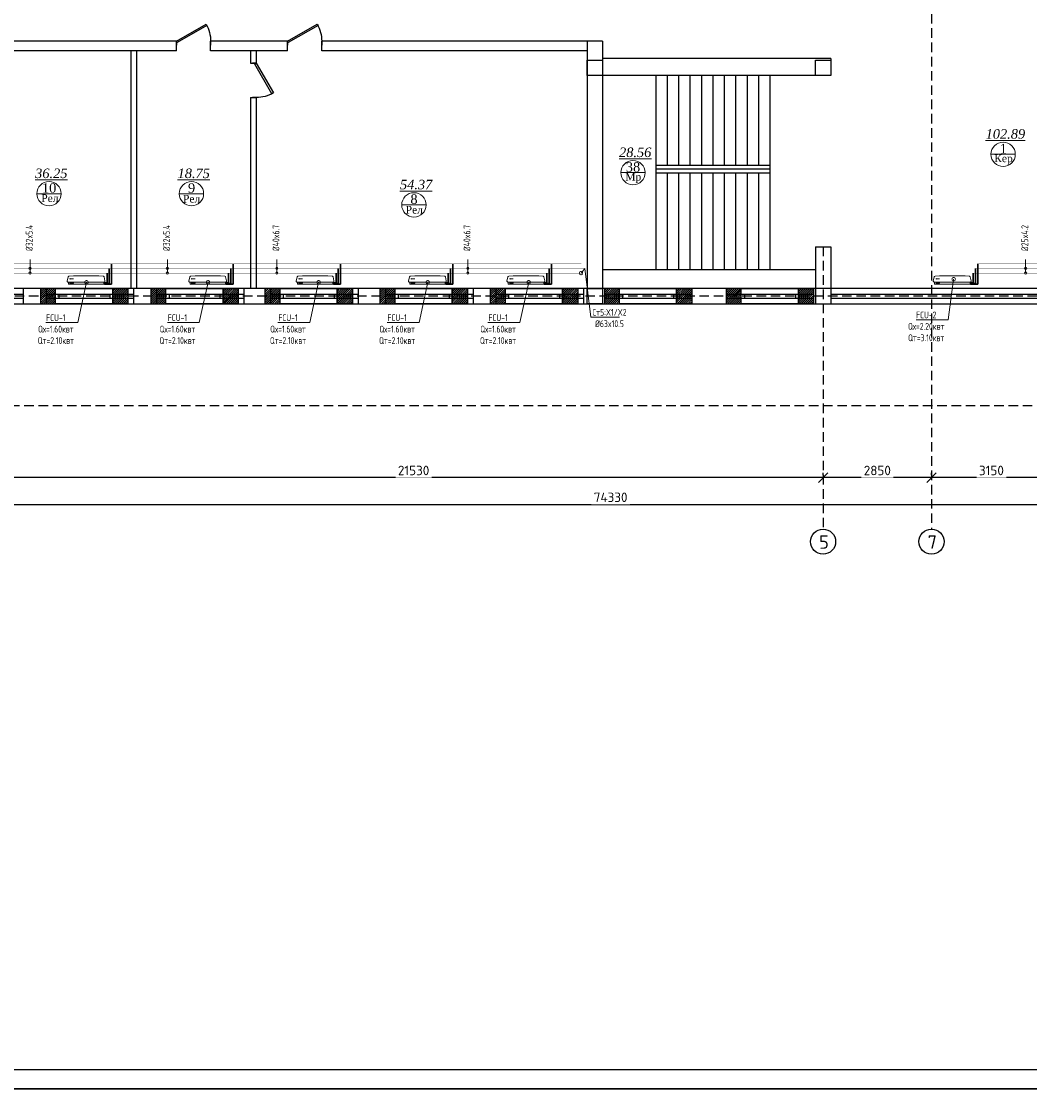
# Model space of a CAD drawing. Header units: inches. Extents: x 8001 to 766003, y -84601 to 563258.
# Tile 63 of 188: x 217491 to 243987, y 336723 to 365027. Entities that reach past the tile are written whole.
import ezdxf
from ezdxf import colors
from ezdxf.entities.mleader import LeaderData, LeaderLine
from ezdxf.math import Vec2, Vec3

# ---------------------------------------------------------------- set-up
doc = ezdxf.new("R2010")
doc.units = ezdxf.units.IN
doc.header["$MEASUREMENT"] = 0
for name, pattern in [('( Hidden )', [0.375, 0.25, -0.125]), ('CONTINOUS', [0]), ('HIDDEN', [9.525, 6.35, -3.175])]:
    doc.linetypes.add(name, pattern=pattern)
for name, color, linetype, lineweight in [('.', 7, 'Continuous', 15), ('SGM-M-100-WW-DRAIN-FLOOR', 3, 'HIDDEN', 30), ('SGM-M-400-TEXT', 140, 'CONTINOUS', 20), ('SGM-M-500-11-HI-TEXT', 11, 'CONTINOUS', 20), ('SGM-M-700-5-HVAC-WS-CWS-FCU', 32, 'CONTINOUS', 30), ('SGM-M-700-6-HVAC-WS-CWR-FCU', 141, 'HIDDEN', 30), ('sloy', 8, 'Continuous', 0), ('СТЕНЫ', 7, 'Continuous', 40), ('ФАНКОЙЛЫ', 250, 'Continuous', 25)]:
    doc.layers.add(name, color=color, linetype=linetype, lineweight=lineweight)
doc.layers.add('PDF_Text', color=7, linetype='Continuous', true_color=0x002eb8)
doc.styles.add('PDF ISOCPEUR', font='isocpeur.ttf')
doc.styles.add('SGM_MKN', font='romans.shx', dxfattribs={"width": 0.65, "height": 100})
doc.styles.add('Text style', font='isocpeur.ttf', dxfattribs={"height": 250})
doc.styles.add('TIEMS', font='times.ttf')
doc.dimstyles.new('Dim Style', dxfattribs={"dimtxt": 250, "dimasz": 250, "dimexe": 125, "dimexo": 62.5, "dimgap": 62.5, "dimtad": 1, "dimdec": 0, "dimtxsty": 'Text style', "dimblk": 'OBLIQUE', "dimcen": 250, "dimclrd": 256, "dimclre": 256, "dimclrt": 256, "dimadec": 0, "dimazin": 0, "dimtfac": 1, "dimtdec": 0, "dimtmove": 0, "dimatfit": 3, "dimldrblk": 'OBLIQUE', "dimfxl": 1, "dimlwd": -1, "dimlwe": -1, "dimarcsym": 0})
pattern_1 = [(45, (1276666.25, 1731302.557), (-27.5771645, 27.5771645), []), (45, (1276668.25, 1731302.557), (-27.5771645, 27.5771645), [])]

# ---------------------------------------------------------------- blocks, each defined once
blk = doc.blocks.new('_Oblique')
at = {"color": 0, "linetype": 'ByBlock', "lineweight": -2}
blk.add_line((-0.5, -0.5), (0.5, 0.5), dxfattribs=at)
blk = doc.blocks.new('*D194')
at = {"transparency": 16777216}
for p, q in [((218680, 112740), (218680, 112803)), ((221830, 112678), (218680, 112678)), ((221830, 112740), (221830, 112803))]:
    blk.add_line(p, q, dxfattribs=at)
at = {"layer": 'Defpoints', "color": 0, "transparency": 16777216}
for p in [(218680, 112678), (218680, 112678), (221830, 112678)]:
    blk.add_point(p, dxfattribs=at)
at = {"transparency": 16777216, "xscale": 250, "yscale": 250, "zscale": 250, "rotation": 180}
blk.add_blockref('_Oblique', (218680, 112678), dxfattribs=at)
at = {"transparency": 16777216, "xscale": 250, "yscale": 250, "zscale": 250}
blk.add_blockref('_Oblique', (221830, 112678), dxfattribs=at)
at = {"transparency": 16777216, "insert": (220255, 112865), "char_height": 250, "attachment_point": 5, "style": 'Text style', "bg_fill": 3, "box_fill_scale": 1.25, "bg_fill_color": 256, "bg_fill_true_color": 13158600, "bg_fill_transparency": 0}
blk.add_mtext('3150', dxfattribs=at)
blk = doc.blocks.new('*D195')
at = {"transparency": 16777216}
for p, q in [((215830, 112740), (215830, 112803)), ((218680, 112678), (215830, 112678)), ((218680, 112740), (218680, 112803))]:
    blk.add_line(p, q, dxfattribs=at)
at = {"layer": 'Defpoints', "color": 0, "transparency": 16777216}
for p in [(215830, 112678), (215830, 112678), (218680, 112678)]:
    blk.add_point(p, dxfattribs=at)
at = {"transparency": 16777216, "xscale": 250, "yscale": 250, "zscale": 250, "rotation": 180}
blk.add_blockref('_Oblique', (215830, 112678), dxfattribs=at)
at = {"transparency": 16777216, "xscale": 250, "yscale": 250, "zscale": 250}
blk.add_blockref('_Oblique', (218680, 112678), dxfattribs=at)
at = {"transparency": 16777216, "insert": (217255, 112865), "char_height": 250, "attachment_point": 5, "style": 'Text style', "bg_fill": 3, "box_fill_scale": 1.25, "bg_fill_color": 256, "bg_fill_true_color": 13158600, "bg_fill_transparency": 0}
blk.add_mtext('2850', dxfattribs=at)
blk = doc.blocks.new('*D196')
at = {"transparency": 16777216}
for p, q in [((194300, 112740), (194300, 112803)), ((215830, 112678), (194300, 112678)), ((215830, 112740), (215830, 112803))]:
    blk.add_line(p, q, dxfattribs=at)
at = {"layer": 'Defpoints', "color": 0, "transparency": 16777216}
for p in [(194300, 112678), (194300, 112678), (215830, 112678)]:
    blk.add_point(p, dxfattribs=at)
at = {"transparency": 16777216, "xscale": 250, "yscale": 250, "zscale": 250, "rotation": 180}
blk.add_blockref('_Oblique', (194300, 112678), dxfattribs=at)
at = {"transparency": 16777216, "xscale": 250, "yscale": 250, "zscale": 250}
blk.add_blockref('_Oblique', (215830, 112678), dxfattribs=at)
at = {"transparency": 16777216, "insert": (205065, 112865), "char_height": 250, "attachment_point": 5, "style": 'Text style', "bg_fill": 3, "box_fill_scale": 1.25, "bg_fill_color": 256, "bg_fill_true_color": 13158600, "bg_fill_transparency": 0}
blk.add_mtext('21530', dxfattribs=at)
blk = doc.blocks.new('*D206')
at = {"transparency": 16777216}
for p, q in [((247210, 112035), (247210, 112098)), ((173280, 112049), (173280, 111848)), ((173280, 111973), (247210, 111973))]:
    blk.add_line(p, q, dxfattribs=at)
at = {"layer": 'Defpoints', "color": 0, "transparency": 16777216}
for p in [(173280, 112111), (247210, 111973), (247210, 111973)]:
    blk.add_point(p, dxfattribs=at)
at = {"transparency": 16777216, "xscale": 250, "yscale": 250, "zscale": 250, "rotation": 180}
blk.add_blockref('_Oblique', (173280, 111973), dxfattribs=at)
at = {"transparency": 16777216, "xscale": 250, "yscale": 250, "zscale": 250}
blk.add_blockref('_Oblique', (247210, 111973), dxfattribs=at)
at = {"transparency": 16777216, "insert": (210245, 112160), "char_height": 250, "attachment_point": 5, "style": 'Text style', "bg_fill": 3, "box_fill_scale": 1.25, "bg_fill_color": 256, "bg_fill_true_color": 13158600, "bg_fill_transparency": 0}
blk.add_mtext('74330', dxfattribs=at)
blk = doc.blocks.new('ggggggggggggggfffffggggg')
for p, q in [((3068772, 634647), (3068772, 634247)), ((3070272, 634647), (3070272, 634247)), ((3071698, 634647), (3071698, 634247)), ((3073998, 634647), (3073998, 634247)), ((3074798, 634647), (3074798, 634247)), ((3077098, 634647), (3077098, 634247)), ((3083338, 634647), (3077472, 634647)), ((3078038, 634647), (3078038, 634247)), ((3080338, 634647), (3080338, 634247)), ((3081038, 634647), (3081038, 634247)), ((3081038, 634647), (3081038, 634247)), ((3083338, 634647), (3083338, 634247)), ((3092472, 634647), (3083372, 634647)), ((3084048, 634647), (3084048, 634247)), ((3084048, 634647), (3084048, 634247)), ((3086348, 634647), (3086348, 634247)), ((3086948, 634647), (3086948, 634247)), ((3086948, 634647), (3086948, 634247)), ((3086948, 634647), (3086948, 634247)), ((3089248, 634647), (3089248, 634247)), ((3089848, 634647), (3089848, 634247)), ((3089848, 634647), (3089848, 634247)), ((3092148, 634647), (3092148, 634247)), ((3092848, 634647), (3092848, 634247)), ((3095148, 634647), (3095148, 634247)), ((3095872, 634647), (3095872, 634247)), ((3095872, 634647), (3095872, 634247)), ((3095872, 634647), (3095872, 634247)), ((3098172, 634647), (3098172, 634247)), ((3098772, 634647), (3098772, 634247)), ((3098772, 634647), (3098772, 634247)), ((3101072, 634647), (3101072, 634247)), ((3101622, 634647), (3101622, 634247)), ((3101622, 634647), (3101622, 634247)), ((3103922, 634647), (3103922, 634247)), ((3104822, 634647), (3104822, 634247)), ((3107122, 634647), (3107122, 634247))]:
    blk.add_line(p, q)
at = {"color": 5}
for p, q in [((3068772, 634497), (3070272, 634497)), ((3068772, 634497), (3070272, 634497)), ((3068772, 634397), (3070272, 634397)), ((3068772, 634397), (3070272, 634397)), ((3071698, 634497), (3073998, 634497)), ((3071698, 634397), (3073998, 634397)), ((3074798, 634497), (3077098, 634497)), ((3074798, 634397), (3077098, 634397)), ((3078038, 634497), (3080338, 634497)), ((3078038, 634397), (3080338, 634397)), ((3081038, 634497), (3083338, 634497)), ((3081038, 634397), (3083338, 634397)), ((3084048, 634497), (3086348, 634497)), ((3084048, 634397), (3086348, 634397)), ((3086948, 634497), (3089248, 634497)), ((3086948, 634397), (3089248, 634397)), ((3089848, 634497), (3092148, 634497)), ((3089848, 634397), (3092148, 634397)), ((3092848, 634497), (3095148, 634497)), ((3092848, 634397), (3095148, 634397)), ((3095872, 634497), (3097972, 634497)), ((3095872, 634397), (3098172, 634397)), ((3097972, 634497), (3098172, 634497)), ((3098772, 634497), (3101072, 634497)), ((3098772, 634397), (3101072, 634397)), ((3101622, 634497), (3103922, 634497)), ((3101622, 634397), (3103922, 634397)), ((3104822, 634497), (3107122, 634497)), ((3104822, 634397), (3107122, 634397))]:
    blk.add_line(p, q, dxfattribs=at)
blk.add_lwpolyline([(3101172, 634647), (3101572, 634647), (3101572, 634247), (3101172, 634247)], close=True)
blk = doc.blocks.new('*U290')
at = {"color": 5}
for p, q in [((0, 0), (0, -4)), ((-36, 0), (-36, -4))]:
    blk.add_line(p, q, dxfattribs=at)
blk.add_lwpolyline([(0, 0), (-31.2, 18), (-32.1, 16.5), (-0.9, -1.5)], close=True, dxfattribs=at)
blk.add_arc((0, 0), 36, 150, 180, dxfattribs=at)
blk = doc.blocks.new('gggggggggggggggffffffffffgc')
at = {"layer": '.'}
h = blk.add_hatch(dxfattribs=at)
h.set_pattern_fill('JIS_LC_8', color=32, scale=5)
h.set_pattern_definition(pattern_1)
h.paths.add_polyline_path([(1969330, 2113298), (1968930, 2113298), (1968930, 2112898), (1969330, 2112898)])
h = blk.add_hatch(dxfattribs=at)
h.set_pattern_fill('JIS_LC_8', color=32, scale=5)
h.set_pattern_definition(pattern_1)
h.paths.add_polyline_path([(1970830, 2113298), (1971230, 2113298), (1971230, 2112898), (1970830, 2112898)])
for p, q in [((1968930, 2113298), (1968930, 2112898)), ((1968930, 2113298), (1968930, 2112898)), ((1971230, 2113298), (1971230, 2112898))]:
    blk.add_line(p, q)
at = {"color": 5}
for p, q in [((1969330, 2113148), (1970830, 2113148)), ((1969330, 2113048), (1970830, 2113048))]:
    blk.add_line(p, q, dxfattribs=at)
for points in [[(1969330, 2113298), (1968930, 2113298), (1968930, 2112898), (1969330, 2112898)], [(1970830, 2113298), (1971230, 2113298), (1971230, 2112898), (1970830, 2112898)]]:
    blk.add_lwpolyline(points, close=True)
at = {"color": 0}
blk.add_lwpolyline([(1969330, 2113298), (1970830, 2113298), (1970830, 2112898), (1969330, 2112898)], close=True, dxfattribs=at)
at = {"color": 5}
for points in [[(1969410, 2113148), (1969410, 2113048)], [(1970750, 2113148), (1970750, 2113048)]]:
    blk.add_lwpolyline(points, dxfattribs=at)
blk = doc.blocks.new('A$C177E1FB8')
at = {"layer": 'sloy'}
for p, q in [((0, 30, -97), (0, 960, -97)), ((0, 960, -97), (55, 960, -97)), ((26, 897, -487), (26, 929, -487)), ((37, 929, -127), (28, 909, -127)), ((28, 909, -127), (34, 909, -127)), ((34, 909, -127), (34, 829, -127)), ((46, 909, -127), (37, 929, -127)), ((37, 829, -127), (37, 879, -127)), ((40, 829, -127), (40, 909, -127)), ((40, 909, -127), (46, 909, -127)), ((55, 960, -97), (55, 30, -97)), ((55, 829, -57), (55, 960, -57)), ((85, 995, -57), (199, 969, -57)), ((145, 929, -327), (136, 909, -327)), ((136, 909, -327), (142, 909, -327)), ((142, 909, -327), (142, 829, -327)), ((154, 909, -327), (145, 929, -327)), ((145, 829, -327), (145, 879, -327)), ((148, 829, -327), (148, 909, -327)), ((148, 909, -327), (154, 909, -327)), ((225, 829, -57), (213, 948, -57)), ((34, 829, -127), (40, 829, -127)), ((55, 161, -57), (55, 829, -57)), ((142, 829, -327), (148, 829, -327)), ((225, 161, -57), (225, 829, -57)), ((55, 30, -97), (0, 30, -97)), ((5, 22, -97), (4, 21, -97)), ((4, 17, -97), (4, 21, -97)), ((5, 24, -97), (5, 24, -97)), ((5, 24, -97), (9, 24, -97)), ((5, 24, -97), (9, 24, -97)), ((5, 24, -97), (5, 23, -97)), ((5, 23, -97), (5, 22, -97)), ((5, 22, -97), (9, 22, -97)), ((10, 22, -97), (5, 22, -97)), ((5, 22, -97), (9, 22, -97)), ((5, 22, -97), (5, 22, -97)), ((5, 22, -97), (5, 22, -97)), ((10, 16, -97), (5, 16, -97)), ((6, 30, -97), (6, 24, -97)), ((9, 30, -97), (9, 24, -97)), ((9, 24, -97), (9, 24, -97)), ((9, 24, -97), (10, 23, -97)), ((9, 22, -97), (9, 22, -97)), ((9, 22, -97), (10, 22, -97)), ((10, 23, -97), (10, 22, -97)), ((10, 22, -97), (10, 21, -97)), ((10, 17, -97), (10, 21, -97)), ((18, 20, -97), (18, 21, -97)), ((26, 21, -97), (18, 21, -97)), ((18, 20, -97), (18, 17, -97)), ((18, 17, -97), (18, 16, -97)), ((19, 24, -97), (20, 24, -97)), ((19, 24, -97), (19, 22, -97)), ((20, 22, -97), (19, 22, -97)), ((19, 21, -97), (25, 21, -97)), ((19, 21, -97), (19, 21, -97)), ((19, 21, -97), (25, 21, -97)), ((20, 24, -97), (25, 24, -97)), ((20, 22, -97), (25, 22, -97)), ((20, 22, -97), (20, 21, -97)), ((20, 14, -97), (20, 15, -97)), ((25, 14, -97), (20, 14, -97)), ((21, 24, -97), (21, 30, -97)), ((24, 24, -97), (24, 30, -97)), ((24, 22, -97), (24, 21, -97)), ((24, 22, -97), (24, 21, -97)), ((25, 24, -97), (25, 24, -97)), ((25, 24, -97), (25, 22, -97)), ((25, 22, -97), (25, 22, -97)), ((25, 21, -97), (25, 21, -97)), ((25, 14, -97), (25, 15, -97)), ((26, 20, -97), (26, 21, -97)), ((26, 20, -97), (26, 17, -97)), ((26, 17, -97), (26, 16, -97)), ((38, 20, -97), (38, 21, -97)), ((46, 21, -97), (38, 21, -97)), ((38, 20, -97), (38, 17, -97)), ((38, 17, -97), (38, 16, -97)), ((39, 24, -97), (40, 24, -97)), ((39, 24, -97), (39, 22, -97)), ((40, 22, -97), (39, 22, -97)), ((39, 21, -97), (45, 21, -97)), ((39, 21, -97), (39, 21, -97)), ((39, 21, -97), (45, 21, -97)), ((40, 24, -97), (45, 24, -97)), ((40, 22, -97), (45, 22, -97)), ((40, 22, -97), (40, 21, -97)), ((40, 14, -97), (40, 15, -97)), ((45, 14, -97), (40, 14, -97)), ((41, 24, -97), (41, 30, -97)), ((44, 24, -97), (44, 30, -97)), ((44, 22, -97), (44, 21, -97)), ((44, 22, -97), (44, 21, -97)), ((45, 24, -97), (45, 24, -97)), ((45, 24, -97), (45, 22, -97)), ((45, 22, -97), (45, 22, -97)), ((45, 21, -97), (45, 21, -97)), ((45, 14, -97), (45, 15, -97)), ((46, 20, -97), (46, 21, -97)), ((46, 20, -97), (46, 17, -97)), ((46, 17, -97), (46, 16, -97)), ((55, 30, -57), (55, 161, -57)), ((90, 0, -57), (195, 24, -57)), ((213, 42, -57), (225, 161, -57))]:
    blk.add_line(p, q, dxfattribs=at)
for centre, radius, start, end in [((3, 16, -97), 2.03, 356.7744, 31.9602), ((12, 16, -97), 2.03, 148.0398, 183.2256), ((16, 14, -97), 3.39, 15.4472, 50.0272), ((20, 22, -97), 0.204, 0, 90), ((20, 21, -97), 0.204, 270, 0), ((25, 22, -97), 0.204, 90, 180), ((25, 21, -97), 0.204, 180, 270), ((28, 14, -97), 3.39, 129.9728, 164.5528), ((36, 14, -97), 3.39, 15.4472, 50.0272), ((40, 22, -97), 0.204, 0, 90), ((40, 21, -97), 0.204, 270, 0), ((45, 22, -97), 0.204, 90, 180), ((45, 21, -97), 0.204, 180, 270), ((48, 14, -97), 3.39, 129.9728, 164.5528)]:
    blk.add_arc(centre, radius, start, end, dxfattribs=at)
for centre, major_axis, end_param in [((85, 965, -57), (0, 30), 1.745329), ((184, 943, -57), (29.5, 5.2), 0.872665), ((85, 30, -57), (-30, 0), 1.745329), ((185, 52, -57), (10.3, -28.2), 0.872665)]:
    blk.add_ellipse(centre, major_axis=major_axis, ratio=1, start_param=0, end_param=end_param, dxfattribs=at)
blk = doc.blocks.new('_DotSmall')
at = {"color": 0, "linetype": 'ByBlock', "const_width": 0.5}
blk.add_lwpolyline([(-0.0625, 0, 1), (0.0625, 0, 1)], format="xyb", close=True, dxfattribs=at)
blk = doc.blocks.new('fhgsg')
for p, q in [((198829.6, 124146.5), (194079.6, 124146.5)), ((198829.6, 123896.5), (198829.6, 124146.5)), ((201749.6, 124146.5), (199729.6, 124146.5)), ((199729.6, 123896.5), (199729.6, 124146.5)), ((201749.6, 123896.5), (201749.6, 124146.5)), ((210029.6, 124146.5), (202649.6, 124146.5)), ((202649.6, 123896.5), (202649.6, 124146.5)), ((209629.6, 124146.5), (209629.6, 117646.5)), ((210029.6, 124146.5), (210029.6, 117646.5)), ((198829.6, 123896.5), (194079.6, 123896.5)), ((197629.6, 123896.5), (197629.6, 117646.5)), ((197779.6, 123896.5), (197779.6, 117646.5)), ((200929.6, 123896.5), (199729.6, 123896.5)), ((200779.6, 123896.5), (200779.6, 123566.5)), ((201749.6, 123896.5), (200929.6, 123896.5)), ((200929.6, 123896.5), (200929.6, 123566.5)), ((209629.6, 123896.5), (202649.6, 123896.5)), ((216029.6, 123696.5), (210029.6, 123696.5)), ((200779.6, 123566.5), (200929.6, 123566.5)), ((216029.6, 123246.5), (210029.6, 123246.5)), ((211429.6, 123246.5), (211429.6, 118146.5)), ((211729.6, 123246.5), (211729.6, 120891.5)), ((212029.6, 123246.5), (212029.6, 120891.5)), ((212329.6, 123246.5), (212329.6, 120891.5)), ((212629.6, 123246.5), (212629.6, 120891.5)), ((212929.6, 123246.5), (212929.6, 120891.5)), ((213229.6, 123246.5), (213229.6, 120891.5)), ((213529.6, 123246.5), (213529.6, 120891.5)), ((213829.6, 123246.5), (213829.6, 120891.5)), ((214129.6, 123246.5), (214129.6, 120891.5)), ((214429.6, 123246.5), (214429.6, 118146.5)), ((200779.6, 122666.5), (200779.6, 117646.5)), ((200779.6, 122666.5), (200929.6, 122666.5)), ((200929.6, 122666.5), (200929.6, 117646.5)), ((211429.6, 120891.5), (214429.6, 120891.5)), ((211429.6, 120791.5), (214429.6, 120791.5)), ((211429.6, 120691.5), (214429.6, 120691.5)), ((211729.6, 120691.5), (211729.6, 118146.5)), ((212029.6, 120691.5), (212029.6, 118146.5)), ((212329.6, 120691.5), (212329.6, 118146.5)), ((212629.6, 120691.5), (212629.6, 118146.5)), ((212929.6, 120691.5), (212929.6, 118146.5)), ((213229.6, 120691.5), (213229.6, 118146.5)), ((213529.6, 120691.5), (213529.6, 118146.5)), ((213829.6, 120691.5), (213829.6, 118146.5)), ((214129.6, 120691.5), (214129.6, 118146.5)), ((215629.6, 118746.5), (215629.6, 117246.5)), ((215629.6, 118746.5), (216029.6, 118746.5)), ((216029.6, 118746.5), (216029.6, 117246.5)), ((210029.6, 118146.5), (215629.6, 118146.5)), ((200929.6, 117646.5), (191829.6, 117646.5)), ((227629.6, 117646.5), (200929.6, 117646.5)), ((173081.1, 117246.5), (222029.6, 117246.5))]:
    blk.add_line(p, q)
at = {"lineweight": 0, "ltscale": 100}
for p, q in [((220242.7, 121175.3), (220882.7, 121175.3)), ((210511.2, 120692.3), (211151.2, 120692.3)), ((195162.3, 120140), (195802.3, 120140)), ((198906.2, 120140), (199546.2, 120140)), ((204753.2, 119845.2), (205393.2, 119845.2))]:
    blk.add_line(p, q, dxfattribs=at)
at = {"color": 1, "linetype": '( Hidden )', "ltscale": 1000}
for p, q in [((215829.6, 118746.5), (215829.6, 111324.1)), ((227829.6, 117446.5), (169789.1, 117446.5)), ((245329.6, 114566.5), (169789.1, 114566.5))]:
    blk.add_line(p, q, dxfattribs=at)
blk.add_lwpolyline([(216029.6, 123696.5), (216029.6, 123246.5)])
for points in [[(209629.6, 123646.5), (210029.6, 123646.5), (210029.6, 123246.5), (209629.6, 123246.5)], [(215629.6, 123646.5), (216029.6, 123646.5), (216029.6, 123246.5), (215629.6, 123246.5)]]:
    blk.add_lwpolyline(points, close=True)
at = {"color": 5}
for points in [[(216029.6, 117496.5), (221629.6, 117496.5)], [(216029.6, 117396.5), (221629.6, 117396.5)]]:
    blk.add_lwpolyline(points, dxfattribs=at)
for centre in [(215829.6, 110994.1), (218679.6, 110994.1)]:
    blk.add_circle(centre, 330)
at = {"layer": 'СТЕНЫ', "color": 0, "linetype": 'ByBlock', "lineweight": 0, "ltscale": 100}
for centre in [(220562.7, 121175.3), (210831.2, 120692.3), (195482.3, 120140), (199226.2, 120140), (205073.2, 119845.2)]:
    blk.add_circle(centre, 320, dxfattribs=at)
at = {"color": 5, "xscale": -25, "yscale": 25, "zscale": 25}
for p in [(198829.6, 124146.5), (201749.6, 124146.5)]:
    blk.add_blockref('*U290', p, dxfattribs=at)
at = {"color": 5, "xscale": -25, "yscale": 25, "zscale": 25, "rotation": 270}
blk.add_blockref('*U290', (200929.6, 123566.5), dxfattribs=at)
blk.add_blockref('ggggggggggggggfffffggggg', (-2891542.9, -517000.8))
at = {"color": 0}
for p in [(-1773674.4, -1995651.7), (-1770774.4, -1995651.7), (-1767774.4, -1995651.7), (-1764750.2, -1995651.7), (-1761850.2, -1995651.7), (-1758850.2, -1995651.7), (-1755650.2, -1995651.7)]:
    blk.add_blockref('gggggggggggggggffffffffffgc', p, dxfattribs=at)
at = {"lineweight": 0, "ltscale": 100, "char_height": 250, "attachment_point": 5, "style": 'TIEMS'}
for s, insert in [('\\A1;{\\fTimes New Roman|b0|i1|c204|p18;\\L102.89}', (220621.8, 121707.5)), ('\\A1;1', (220564.8, 121323.6)), ('\\A1;{\\fTimes New Roman|b0|i1|c204|p18;\\L28.56}', (210890.3, 121224.5)), ('\\A1;38', (210833.3, 120840.5)), ('\\A1;{\\fTimes New Roman|b0|i1|c204|p18;\\L36.25}', (195541.4, 120672.2)), ('\\A1;{\\fTimes New Roman|b0|i1|c204|p18;\\L18.75}', (199285.3, 120672.2)), ('\\A1;10', (195484.4, 120288.2)), ('\\A1;9', (199228.3, 120288.2)), ('\\A1;{\\fTimes New Roman|b0|i1|c204|p18;\\L54.37}', (205132.3, 120377.4)), ('\\A1;8', (205075.3, 119993.4))]:
    blk.add_mtext(s, dxfattribs=dict(at, insert=insert))
at = {"lineweight": 0, "ltscale": 100, "char_height": 200, "width": 1156.471, "attachment_point": 5, "style": 'TIEMS'}
for s, insert in [('\\A1;Кер', (220571.1, 121035.9)), ('\\A1;Мр', (210839.6, 120552.9)), ('\\A1;Рел', (195505.1, 120019.8)), ('\\A1;Рел', (199230.2, 120005.4)), ('\\A1;Рел', (205083.4, 119715.5))]:
    blk.add_mtext(s, dxfattribs=dict(at, insert=insert))
at = {"layer": 'PDF_Text', "color": 0, "style": 'PDF ISOCPEUR'}
for s, p in [('5', (215725.6, 110806.9)), ('7', (218575.6, 110806.9))]:
    blk.add_text(s, height=351.7, dxfattribs=at).set_placement(p)
dim = blk.add_linear_dim(base=(218679.6, 112677.9), p1=(221829.6, 112677.9), p2=(218679.6, 112677.9), dimstyle='Dim Style', override={"dimtfill": 1, "dimarcsym": 1})
dim.commit()
dim.dimension.update_dxf_attribs({"geometry": '*D194', "text_midpoint": (220254.6, 112865.4)})
dim = blk.add_linear_dim(base=(215829.6, 112677.9), p1=(218679.6, 112677.9), p2=(215829.6, 112677.9), dimstyle='Dim Style', override={"dimtfill": 1, "dimarcsym": 1})
dim.commit()
dim.dimension.update_dxf_attribs({"geometry": '*D195', "text_midpoint": (217254.6, 112865.4)})
dim = blk.add_linear_dim(base=(247209.6, 111972.5), p1=(173279.6, 112111.4), p2=(247209.6, 111972.5), text='74330', dimstyle='Dim Style', override={"dimtfill": 1, "dimarcsym": 1})
dim.commit()
dim.dimension.update_dxf_attribs({"geometry": '*D206', "text_midpoint": (210244.6, 112160)})
at = {"color": 1, "linetype": '( Hidden )', "ltscale": 1000}
blk.add_line((218679.6, 161986.5), (218679.6, 111324.1), dxfattribs=at)
dim = blk.add_linear_dim(base=(194299.6, 112677.9), p1=(215829.6, 112677.9), p2=(194299.6, 112677.9), dimstyle='Dim Style', override={"dimtfill": 1, "dimarcsym": 1})
dim.commit()
dim.dimension.update_dxf_attribs({"geometry": '*D196', "text_midpoint": (205064.6, 112865.4)})

msp = doc.modelspace()

# ---------------------------------------------------------------- linework, layer by layer
msp.add_lwpolyline([(189105.77, 336972.808), (289105.77, 336972.808), (289105.77, 267572.808), (189105.77, 267572.808)], close=True)

# ---------------------------------------------------------------- block references
at = {"color": 25}
msp.add_blockref('fhgsg', (22732.416, 240363.103), dxfattribs=at)

# ---------------------------------------------------------------- next in the draw order: linework, layer by layer
for points in [[(189105.77, 406372.808), (289105.77, 406372.808), (289105.77, 336972.808), (189105.77, 336972.808)], [(191105.77, 405872.808), (288605.77, 405872.808), (288605.77, 337472.808), (191105.77, 337472.808)]]:
    msp.add_lwpolyline(points, close=True)
at = {"color": 4, "const_width": 10}
for points in [[(263152.815, 362889.564), (263152.815, 355536.47), (251013.879, 355536.47), (251013.879, 358416.47), (242507.576, 358416.47)], [(232198.19, 358416.47), (204333.261, 358416.47)], [(227177.245, 358416.47), (204333.261, 358416.47)]]:
    msp.add_lwpolyline(points, dxfattribs=at)
at = {"color": 25, "const_width": 10}
for points in [[(242567.576, 358535.189), (251129.556, 358535.189), (251129.556, 355655.189), (263034.096, 355655.189), (263034.096, 362949.564)], [(204393.261, 358535.189), (232295.254, 358535.189)], [(204393.261, 358535.189), (227156.319, 358535.189)]]:
    msp.add_lwpolyline(points, dxfattribs=at)
at = {"color": 3, "const_width": 10}
for points in [[(262912.815, 363009.564), (262912.815, 355776.47), (251239.884, 355776.47), (251239.884, 358656.47), (242627.576, 358656.47)], [(232206.961, 358656.47), (204453.261, 358656.47)], [(227186.017, 358656.47), (204453.261, 358656.47)]]:
    msp.add_lwpolyline(points, dxfattribs=at)
at = {"layer": 'SGM-M-100-WW-DRAIN-FLOOR', "linetype": 'ByBlock', "ltscale": 500}
for p, q in [((219858.372, 358127.34), (219858.372, 358656.47)), ((223054.175, 358127.34), (223054.175, 358656.47)), ((225877.649, 358127.34), (225877.649, 358656.47)), ((228829.908, 358127.34), (228829.908, 358656.47)), ((231420.023, 358127.34), (231420.023, 358656.47)), ((242627.576, 358127.34), (242627.576, 358656.47)), ((219668.912, 358127.34), (219858.372, 358127.34)), ((222864.714, 358127.34), (223054.175, 358127.34)), ((225688.188, 358127.34), (225877.649, 358127.34)), ((228640.447, 358127.34), (228829.908, 358127.34)), ((231230.562, 358127.34), (231420.023, 358127.34)), ((242438.115, 358127.34), (242627.576, 358127.34))]:
    msp.add_line(p, q, dxfattribs=at)
at = {"layer": 'SGM-M-500-11-HI-TEXT', "color": 5, "ltscale": 30}
for p, q in [((217716.075, 358772.783), (217716.075, 358416.47)), ((221324.288, 358772.783), (221324.288, 358416.47)), ((224201.905, 358772.783), (224201.905, 358416.47)), ((229222.85, 358772.783), (229222.85, 358416.47)), ((243886.309, 358772.783), (243886.309, 358416.47))]:
    msp.add_line(p, q, dxfattribs=at)
for centre in [(217716.075, 358540.872), (217716.075, 358416.47), (221324.288, 358540.872), (221324.288, 358416.47), (224201.905, 358540.872), (224201.905, 358416.47), (229222.85, 358540.872), (229222.85, 358416.47), (243886.309, 358540.872), (243886.309, 358416.47)]:
    msp.add_circle(centre, 30, dxfattribs=at)
at = {"layer": 'SGM-M-700-5-HVAC-WS-CWS-FCU', "ltscale": 500}
for p, q in [((219798.372, 358142.345), (219798.372, 358535.189)), ((222994.175, 358142.345), (222994.175, 358535.189)), ((225817.649, 358142.345), (225817.649, 358535.189)), ((228769.908, 358142.345), (228769.908, 358535.189)), ((231360.023, 358142.345), (231360.023, 358535.189)), ((242567.576, 358142.345), (242567.576, 358535.189)), ((219670.7, 358142.345), (219798.372, 358142.345)), ((222866.502, 358142.345), (222994.175, 358142.345)), ((225689.976, 358142.345), (225817.649, 358142.345)), ((228642.235, 358142.345), (228769.908, 358142.345)), ((231232.35, 358142.345), (231360.023, 358142.345)), ((242439.903, 358142.345), (242567.576, 358142.345))]:
    msp.add_line(p, q, dxfattribs=at)
at = {"layer": 'SGM-M-700-6-HVAC-WS-CWR-FCU', "ltscale": 500}
for p, q in [((219738.372, 358162.349), (219738.372, 358416.47)), ((222934.175, 358162.349), (222934.175, 358416.47)), ((225757.649, 358162.349), (225757.649, 358416.47)), ((228709.908, 358162.349), (228709.908, 358416.47)), ((231300.023, 358162.349), (231300.023, 358416.47)), ((242507.576, 358162.349), (242507.576, 358416.47)), ((219670.7, 358162.349), (219738.372, 358162.349)), ((222866.502, 358162.349), (222934.175, 358162.349)), ((225689.976, 358162.349), (225757.649, 358162.349)), ((228642.235, 358162.349), (228709.908, 358162.349)), ((231232.35, 358162.349), (231300.023, 358162.349)), ((242439.903, 358162.349), (242507.576, 358162.349))]:
    msp.add_line(p, q, dxfattribs=at)

# ---------------------------------------------------------------- next in the draw order: block references
at = {"layer": 'ФАНКОЙЛЫ', "color": 3, "rotation": 90.00000000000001}
for p in [(219685.147, 358120.193, 96.62), (222880.95, 358120.193, 96.62), (225704.424, 358120.193, 96.62), (228656.683, 358120.193, 96.62), (231246.798, 358120.193, 96.62), (242454.351, 358120.193, 96.62)]:
    msp.add_blockref('A$C177E1FB8', p, dxfattribs=at)

# ---------------------------------------------------------------- next in the draw order: texts
at = {"layer": 'SGM-M-500-11-HI-TEXT', "color": 5, "ltscale": 30, "style": 'SGM_MKN', "width": 0.65}
for s, p in [('%%C32x5.4', (217783.166, 358994.137)), ('%%C32x5.4', (221391.379, 358994.137)), ('%%C40x6.7', (224268.996, 358994.137)), ('%%C40x6.7', (229289.941, 358994.137)), ('%%C25x4.2', (243953.4, 358994.137))]:
    msp.add_text(s, height=180, rotation=90, dxfattribs=at).set_placement(p)

# ---------------------------------------------------------------- next in the draw order: leaders
at = {"layer": 'SGM-M-400-TEXT', "color": 5, "ltscale": 30}
ml = msp.add_multileader_mtext('Standard', dxfattribs=at)
ml.set_content('\\A1;Ст5:X1/X2\\PØ63x10.5', color=5, style='SGM_MKN')
ml.set_leader_properties(lineweight=18)
ml.set_arrow_properties(name='DOTSMALL')
ml.build(insert=Vec2(0, 0))
ml.multileader.update_dxf_attribs({"text_left_attachment_type": 6, "text_right_attachment_type": 6, "dogleg_length": 0, "arrow_head_size": 180})
ctx = ml.context
ctx.base_point, ctx.char_height, ctx.arrow_head_size, ctx.plane_origin = Vec3(232460.492, 357258.749), 180, 180, Vec3(124668.189, 491624.911)
ctx.left_attachment, ctx.right_attachment, ctx.text_align_type = 6, 6, 1
notes = []
notes.append((ctx, [(0, (1, 1, 0), (232460.492, 357258.749), (1, 0), 0, [(3, [(232198.19, 358416.47), (232295.254, 358535.189)], 0, [])])]))
ctx.mtext.insert, ctx.mtext.width, ctx.mtext.alignment, ctx.mtext.flow_direction = Vec3(232947.207, 357474.749), 1466.7327, 2, 5
at = {"layer": 'SGM-M-400-TEXT', "color": 18, "ltscale": 30, "true_color": 0x000000}
ml = msp.add_multileader_mtext('Standard', dxfattribs=at)
ml.set_content('\\A1;{\\C256;\\c0;FCU-1\\PQх=1.60квт\\PQт=2.10квт}', color=5, style='SGM_MKN')
ml.set_leader_properties(lineweight=18)
ml.set_arrow_properties(name='DOTSMALL')
ml.build(insert=Vec2(0, 0))
ml.multileader.update_dxf_attribs({"text_left_attachment_type": 6, "text_right_attachment_type": 6, "dogleg_length": 0, "arrow_head_size": 180})
ctx = ml.context
ctx.base_point, ctx.char_height, ctx.arrow_head_size, ctx.plane_origin = Vec3(217817.412, 357117.179), 180, 180, Vec3(324615.25, 500157.567)
ctx.left_attachment, ctx.right_attachment, ctx.text_align_type = 6, 6, 1
notes.append((ctx, [(1, (1, 1, 0), (218969.126, 357117.179), (-1, 0), 0, [(0, [(219198.341, 358175.195)], 0, [])])]))
ctx.mtext.insert, ctx.mtext.width, ctx.mtext.defined_height, ctx.mtext.alignment, ctx.mtext.flow_direction = Vec3(218393.269, 357333.179), 830.20237, 239.92, 2, 5
ml = msp.add_multileader_mtext('Standard', dxfattribs=at)
ml.set_content('\\A1;{\\C256;\\c0;FCU-1\\PQх=1.60квт\\PQт=2.10квт}', color=5, style='SGM_MKN')
ml.set_leader_properties(lineweight=18)
ml.set_arrow_properties(name='DOTSMALL')
ml.build(insert=Vec2(0, 0))
ml.multileader.update_dxf_attribs({"text_left_attachment_type": 6, "text_right_attachment_type": 6, "dogleg_length": 0, "arrow_head_size": 180})
ctx = ml.context
ctx.base_point, ctx.char_height, ctx.arrow_head_size, ctx.plane_origin = Vec3(221013.214, 357117.179), 180, 180, Vec3(327811.052, 500157.567)
ctx.left_attachment, ctx.right_attachment, ctx.text_align_type = 6, 6, 1
notes.append((ctx, [(1, (1, 1, 0), (222164.929, 357117.179), (-1, 0), 0, [(0, [(222394.144, 358175.195)], 0, [])])]))
ctx.mtext.insert, ctx.mtext.width, ctx.mtext.defined_height, ctx.mtext.alignment, ctx.mtext.flow_direction = Vec3(221589.072, 357333.179), 830.20237, 239.92, 2, 5
ml = msp.add_multileader_mtext('Standard', dxfattribs=at)
ml.set_content('\\A1;{\\C256;\\c0;FCU-1\\PQх=1.60квт\\PQт=2.10квт}', color=5, style='SGM_MKN')
ml.set_leader_properties(lineweight=18)
ml.set_arrow_properties(name='DOTSMALL')
ml.build(insert=Vec2(0, 0))
ml.multileader.update_dxf_attribs({"text_left_attachment_type": 6, "text_right_attachment_type": 6, "dogleg_length": 0, "arrow_head_size": 180})
ctx = ml.context
ctx.base_point, ctx.char_height, ctx.arrow_head_size, ctx.plane_origin = Vec3(223919.895, 357117.179), 180, 180, Vec3(330717.733, 500157.567)
ctx.left_attachment, ctx.right_attachment, ctx.text_align_type = 6, 6, 1
notes.append((ctx, [(1, (1, 1, 0), (225071.61, 357117.179), (-1, 0), 0, [(0, [(225300.825, 358175.195)], 0, [])])]))
ctx.mtext.insert, ctx.mtext.width, ctx.mtext.defined_height, ctx.mtext.alignment, ctx.mtext.flow_direction = Vec3(224495.752, 357333.179), 830.20237, 239.92, 2, 5
ml = msp.add_multileader_mtext('Standard', dxfattribs=at)
ml.set_content('\\A1;{\\C256;\\c0;FCU-1\\PQх=1.60квт\\PQт=2.10квт}', color=5, style='SGM_MKN')
ml.set_leader_properties(lineweight=18)
ml.set_arrow_properties(name='DOTSMALL')
ml.build(insert=Vec2(0, 0))
ml.multileader.update_dxf_attribs({"text_left_attachment_type": 6, "text_right_attachment_type": 6, "dogleg_length": 0, "arrow_head_size": 180})
ctx = ml.context
ctx.base_point, ctx.char_height, ctx.arrow_head_size, ctx.plane_origin = Vec3(226788.947, 357117.179), 180, 180, Vec3(333586.785, 500157.567)
ctx.left_attachment, ctx.right_attachment, ctx.text_align_type = 6, 6, 1
notes.append((ctx, [(1, (1, 1, 0), (227940.662, 357117.179), (-1, 0), 0, [(0, [(228169.877, 358175.195)], 0, [])])]))
ctx.mtext.insert, ctx.mtext.width, ctx.mtext.defined_height, ctx.mtext.alignment, ctx.mtext.flow_direction = Vec3(227364.804, 357333.179), 830.20237, 239.92, 2, 5
ml = msp.add_multileader_mtext('Standard', dxfattribs=at)
ml.set_content('\\A1;{\\C256;\\c0;FCU-1\\PQх=1.60квт\\PQт=2.10квт}', color=5, style='SGM_MKN')
ml.set_leader_properties(lineweight=18)
ml.set_arrow_properties(name='DOTSMALL')
ml.build(insert=Vec2(0, 0))
ml.multileader.update_dxf_attribs({"text_left_attachment_type": 6, "text_right_attachment_type": 6, "dogleg_length": 0, "arrow_head_size": 180})
ctx = ml.context
ctx.base_point, ctx.char_height, ctx.arrow_head_size, ctx.plane_origin = Vec3(229441.645, 357117.179), 180, 180, Vec3(336239.483, 500157.567)
ctx.left_attachment, ctx.right_attachment, ctx.text_align_type = 6, 6, 1
notes.append((ctx, [(1, (1, 1, 0), (230593.359, 357117.179), (-1, 0), 0, [(0, [(230822.574, 358175.195)], 0, [])])]))
ctx.mtext.insert, ctx.mtext.width, ctx.mtext.defined_height, ctx.mtext.alignment, ctx.mtext.flow_direction = Vec3(230017.502, 357333.179), 830.20237, 239.92, 2, 5
ml = msp.add_multileader_mtext('Standard', dxfattribs=at)
ml.set_content('\\A1;{\\C256;\\c0;FCU-2\\PQх=2.20квт\\PQт=3.10квт}', color=5, style='SGM_MKN')
ml.set_leader_properties(lineweight=18)
ml.set_arrow_properties(name='DOTSMALL')
ml.build(insert=Vec2(0, 0))
ml.multileader.update_dxf_attribs({"text_left_attachment_type": 6, "text_right_attachment_type": 6, "dogleg_length": 0, "arrow_head_size": 180})
ctx = ml.context
ctx.base_point, ctx.char_height, ctx.arrow_head_size, ctx.plane_origin = Vec3(240696.533, 357189.233), 180, 180, Vec3(350481.064, 498822.502)
ctx.left_attachment, ctx.right_attachment, ctx.text_align_type = 6, 6, 1
notes.append((ctx, [(1, (1, 1, 0), (241848.247, 357189.233), (-1, 0), 0, [(0, [(241994.015, 358255.103)], 0, [])])]))
ctx.mtext.insert, ctx.mtext.width, ctx.mtext.defined_height, ctx.mtext.alignment, ctx.mtext.flow_direction = Vec3(241272.39, 357405.233), 830.20237, 239.92, 2, 5
for ctx, leaders in notes:
    for number, flags, end, landing, length, lines in leaders:
        leader = LeaderData()
        leader.index, (leader.has_last_leader_line, leader.has_dogleg_vector, leader.attachment_direction) = number, flags
        leader.last_leader_point, leader.dogleg_vector, leader.dogleg_length = Vec3(end), Vec3(landing), length
        for number, points, colour, breaks in lines:
            line = LeaderLine()
            line.index, line.vertices, line.color, line.breaks = number, Vec3.list(points), colors.encode_raw_color(colour), breaks
            leader.lines.append(line)
        ctx.leaders.append(leader)

doc.saveas('drawing.dxf')
